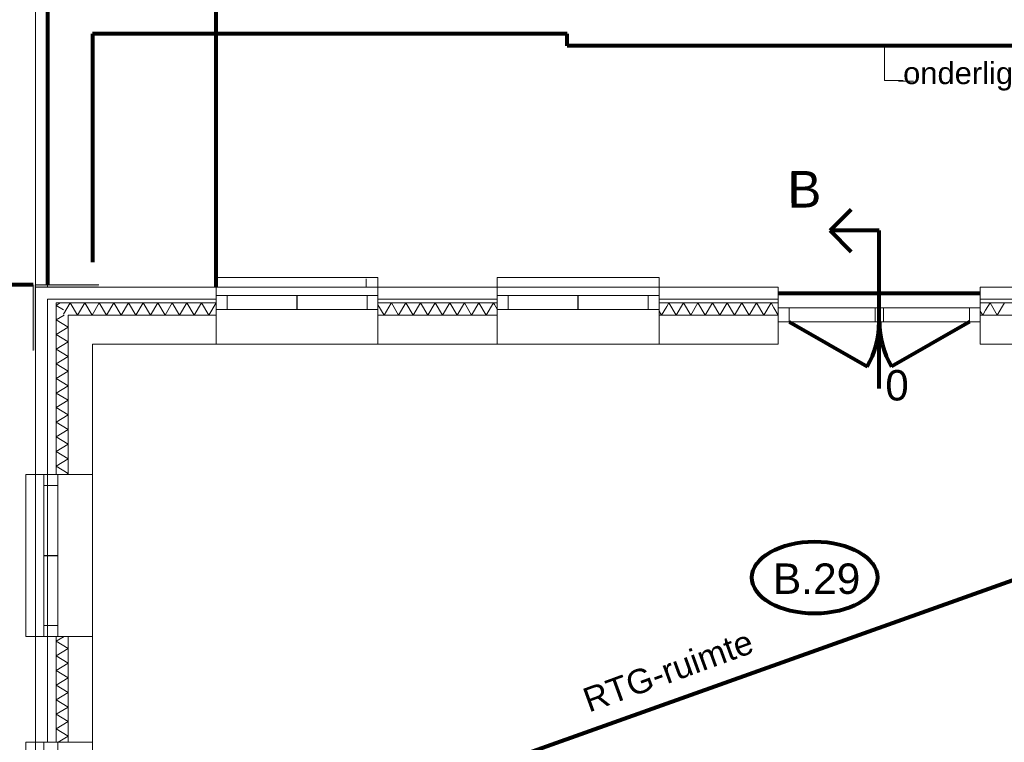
# Model space of a CAD drawing. Header units: millimetres. Extents: x -90830 to 24172, y -102460 to 73669.
# Tile 182 of 198: x 47 to 8139, y 56845 to 62782. Entities that reach past the tile are written whole.
import ezdxf

# ---------------------------------------------------------------- set-up
doc = ezdxf.new("R2010")
doc.units = ezdxf.units.MM
for name, color, linetype, lineweight in [('Algemeen', 253, 'Continuous', 9), ('Algemeen01', 253, 'Continuous', 80), ('Standard', 253, 'Continuous', 9)]:
    doc.layers.add(name, color=color, linetype=linetype, lineweight=lineweight)
doc.styles.add('ARIAL', font='arial.ttf')

msp = doc.modelspace()

# ---------------------------------------------------------------- hatches: boundary and pattern name
at = {"layer": 'Standard'}
for points in [[(156.5, 60604.8), (156.5, 60064.8), (176.5, 60064.8), (176.5, 60604.8)], [(176.5, 60584.8), (696.5, 60584.8), (696.5, 60604.8), (176.5, 60604.8)]]:
    msp.add_hatch(color=256, dxfattribs=at).paths.add_polyline_path(points)

# ---------------------------------------------------------------- linework, layer by layer
at = {"layer": 'Algemeen'}
for p, q in [((7154.9, 62282.9), (7154.9, 62567.1)), ((7307.3, 62282.9), (7154.9, 62282.9))]:
    msp.add_line(p, q, dxfattribs=at)
at = {"layer": 'Algemeen01'}
for p, q in [((1661.5, 60584.8), (1661.5, 66291.2)), ((1661.5, 60584.8), (1661.5, 63197.1)), ((276.5, 62897.1), (276.5, 60604.8)), ((276.5, 62667.1), (276.5, 60789.6)), ((4546.5, 62667.1), (646.5, 62667.1)), ((646.5, 62667.1), (646.5, 60789.6)), ((4546.5, 62567.1), (4546.5, 62667.1)), ((13616.5, 62567.1), (4546.5, 62567.1)), ((6707.6, 61048.7), (6880.3, 61221.4)), ((7110, 61048.7), (6707.6, 61048.7)), ((6707.6, 61048.7), (6880.3, 60876.1)), ((7110, 59752.1), (7110, 61048.7)), ((156.5, 60604.8), (-1723.5, 60604.8)), ((6281.5, 60534.8), (7941.5, 60534.8)), ((6371.5, 60300.8), (7011.5, 59931.3)), ((7851.5, 60300.8), (7211.5, 59931.3)), ((646.5, 55484.8), (13616.5, 60104.8))]:
    msp.add_line(p, q, dxfattribs=at)
for centre, start, end in [((6371.5, 60300.8), 330, 0), ((7851.5, 60300.8), 180, 210)]:
    msp.add_arc(centre, 739, start, end, dxfattribs=at)
msp.add_ellipse((6580.2, 58198.3), major_axis=(515.6, 0), ratio=0.573767, dxfattribs=at)
at = {"layer": 'Standard'}
for p, q in [((176.5, 68328.2), (176.5, 59044.8)), ((276.5, 60584.8), (276.5, 68313.5)), ((7268.8, 62277.8), (7393.8, 62277.8)), ((6393.8, 61277.8), (6393.8, 61527.8)), ((2991.5, 60664.8), (1661.5, 60664.8)), ((1661.5, 60664.8), (1661.5, 60514.8)), ((2991.5, 60664.8), (1661.5, 60664.8)), ((1661.5, 60664.8), (1661.5, 60514.8)), ((2893.8, 60584.8), (2893.8, 60652.8)), ((2991.5, 60514.8), (2991.5, 60664.8)), ((2991.5, 60514.8), (2991.5, 60664.8)), ((5301.5, 60664.8), (3971.5, 60664.8)), ((3971.5, 60664.8), (3971.5, 60514.8)), ((5301.5, 60664.8), (3971.5, 60664.8)), ((3971.5, 60664.8), (3971.5, 60514.8)), ((5301.5, 60514.8), (5301.5, 60664.8)), ((5301.5, 60514.8), (5301.5, 60664.8)), ((156.5, 60604.8), (156.5, 60064.8)), ((696.5, 60604.8), (176.5, 60604.8)), ((176.5, 60064.8), (176.5, 60584.8)), ((176.5, 60584.8), (696.5, 60584.8)), ((1661.5, 60584.8), (276.5, 60584.8)), ((2991.5, 60584.8), (1661.5, 60584.8)), ((2991.5, 60584.8), (1661.5, 60584.8)), ((1661.5, 60584.8), (1661.5, 60514.8)), ((1661.5, 60584.8), (1661.5, 60514.8)), ((2991.5, 60514.8), (2991.5, 60584.8)), ((2991.5, 60514.8), (2991.5, 60584.8)), ((3971.5, 60584.8), (2991.5, 60584.8)), ((5301.5, 60584.8), (3971.5, 60584.8)), ((5301.5, 60584.8), (3971.5, 60584.8)), ((3971.5, 60584.8), (3971.5, 60514.8)), ((3971.5, 60584.8), (3971.5, 60514.8)), ((5301.5, 60514.8), (5301.5, 60584.8)), ((5301.5, 60514.8), (5301.5, 60584.8)), ((6281.5, 60584.8), (5301.5, 60584.8)), ((6281.5, 60584.8), (6281.5, 60484.8)), ((7941.5, 60484.8), (7941.5, 60584.8)), ((8921.5, 60584.8), (7941.5, 60584.8)), ((276.5, 59044.8), (276.5, 60484.8)), ((276.5, 60484.8), (1661.5, 60484.8)), ((276.5, 60484.8), (276.5, 59044.8)), ((306.5, 60484.8), (276.5, 60484.8)), ((1661.5, 60484.8), (306.5, 60484.8)), ((379.9, 60454.8), (346.5, 60434.8)), ((346.5, 60454.8), (346.5, 59044.8)), ((406.5, 60454.8), (346.5, 60454.8)), ((346.5, 59044.8), (346.5, 60454.8)), ((346.5, 60454.8), (406.5, 60454.8)), ((461.5, 60454.8), (406.5, 60363.2)), ((1661.5, 60454.8), (406.5, 60454.8)), ((406.5, 60454.8), (1661.5, 60454.8)), ((521.5, 60354.8), (461.5, 60454.8)), ((581.5, 60454.8), (521.5, 60354.8)), ((641.5, 60354.8), (581.5, 60454.8)), ((701.5, 60454.8), (641.5, 60354.8)), ((761.5, 60354.8), (701.5, 60454.8)), ((821.5, 60454.8), (761.5, 60354.8)), ((881.5, 60354.8), (821.5, 60454.8)), ((941.5, 60454.8), (881.5, 60354.8)), ((1001.5, 60354.8), (941.5, 60454.8)), ((1061.5, 60454.8), (1001.5, 60354.8)), ((1121.5, 60354.8), (1061.5, 60454.8)), ((1181.5, 60454.8), (1121.5, 60354.8)), ((1241.5, 60354.8), (1181.5, 60454.8)), ((1301.5, 60454.8), (1241.5, 60354.8)), ((1361.5, 60354.8), (1301.5, 60454.8)), ((1421.5, 60454.8), (1361.5, 60354.8)), ((1481.5, 60354.8), (1421.5, 60454.8)), ((1541.5, 60454.8), (1481.5, 60354.8)), ((1601.5, 60354.8), (1541.5, 60454.8)), ((1661.5, 60454.8), (1601.5, 60354.8)), ((1661.5, 60514.8), (1751.5, 60514.8)), ((1661.5, 60400.8), (1661.5, 60514.8)), ((2991.5, 60514.8), (1661.5, 60514.8)), ((1751.5, 60514.8), (1661.5, 60514.8)), ((1661.5, 60514.8), (1661.5, 60400.8)), ((2991.5, 60514.8), (1661.5, 60514.8)), ((1661.5, 60514.8), (1661.5, 60484.8)), ((1661.5, 60514.8), (1661.5, 60484.8)), ((2991.5, 60514.8), (1661.5, 60514.8)), ((1661.5, 60514.8), (1661.5, 60484.8)), ((2991.5, 60514.8), (1661.5, 60514.8)), ((1661.5, 60514.8), (1661.5, 60484.8)), ((1661.5, 60484.8), (1661.5, 60454.8)), ((1661.5, 60484.8), (1661.5, 60454.8)), ((1661.5, 60484.8), (1661.5, 60454.8)), ((1661.5, 60484.8), (1661.5, 60454.8)), ((1661.5, 60454.8), (1661.5, 60400.8)), ((1661.5, 60454.8), (1661.5, 60400.8)), ((1661.5, 60454.8), (1661.5, 60400.8)), ((1661.5, 60454.8), (1661.5, 60400.8)), ((1751.5, 60514.8), (1751.5, 60400.8)), ((1751.5, 60400.8), (1751.5, 60514.8)), ((2326.5, 60514.8), (2324.5, 60514.8)), ((2324.5, 60514.8), (2324.5, 60400.8)), ((2326.5, 60400.8), (2326.5, 60514.8)), ((2991.5, 60514.8), (2901.5, 60514.8)), ((2901.5, 60514.8), (2901.5, 60400.8)), ((2991.5, 60514.8), (2901.5, 60514.8)), ((2901.5, 60514.8), (2901.5, 60400.8)), ((2991.5, 60400.8), (2991.5, 60514.8)), ((2991.5, 60400.8), (2991.5, 60514.8)), ((2991.5, 60484.8), (2991.5, 60514.8)), ((2991.5, 60484.8), (2991.5, 60514.8)), ((2991.5, 60484.8), (2991.5, 60514.8)), ((2991.5, 60484.8), (2991.5, 60514.8)), ((2991.5, 60454.8), (2991.5, 60484.8)), ((2991.5, 60454.8), (2991.5, 60484.8)), ((2991.5, 60484.8), (3971.5, 60484.8)), ((3971.5, 60484.8), (2991.5, 60484.8)), ((2991.5, 60454.8), (2991.5, 60484.8)), ((2991.5, 60454.8), (2991.5, 60484.8)), ((2991.5, 60400.8), (2991.5, 60454.8)), ((2991.5, 60400.8), (2991.5, 60454.8)), ((2991.5, 60400.8), (2991.5, 60454.8)), ((2991.5, 60400.8), (2991.5, 60454.8)), ((3971.5, 60454.8), (2991.5, 60454.8)), ((2991.5, 60454.8), (3971.5, 60454.8)), ((3100.7, 60453.5), (3041.5, 60354.8)), ((3101.5, 60454.8), (3100.7, 60453.5)), ((3161.5, 60354.8), (3101.5, 60454.8)), ((3221.5, 60454.8), (3161.5, 60354.8)), ((3281.5, 60354.8), (3221.5, 60454.8)), ((3341.5, 60454.8), (3281.5, 60354.8)), ((3401.5, 60354.8), (3341.5, 60454.8)), ((3461.5, 60454.8), (3401.5, 60354.8)), ((3521.5, 60354.8), (3461.5, 60454.8)), ((3581.5, 60454.8), (3521.5, 60354.8)), ((3641.5, 60354.8), (3581.5, 60454.8)), ((3701.5, 60454.8), (3641.5, 60354.8)), ((3761.5, 60354.8), (3701.5, 60454.8)), ((3821.5, 60454.8), (3761.5, 60354.8)), ((3881.5, 60354.8), (3821.5, 60454.8)), ((3941.5, 60454.8), (3881.5, 60354.8)), ((3948.5, 60443.2), (3941.5, 60454.8)), ((3971.5, 60514.8), (4061.5, 60514.8)), ((3971.5, 60400.8), (3971.5, 60514.8)), ((5301.5, 60514.8), (3971.5, 60514.8)), ((4061.5, 60514.8), (3971.5, 60514.8)), ((3971.5, 60514.8), (3971.5, 60400.8)), ((5301.5, 60514.8), (3971.5, 60514.8)), ((3971.5, 60514.8), (3971.5, 60484.8)), ((3971.5, 60514.8), (3971.5, 60484.8)), ((5301.5, 60514.8), (3971.5, 60514.8)), ((3971.5, 60514.8), (3971.5, 60484.8)), ((5301.5, 60514.8), (3971.5, 60514.8)), ((3971.5, 60514.8), (3971.5, 60484.8)), ((3971.5, 60484.8), (3971.5, 60454.8)), ((3971.5, 60484.8), (3971.5, 60454.8)), ((3971.5, 60484.8), (3971.5, 60454.8)), ((3971.5, 60484.8), (3971.5, 60454.8)), ((3971.5, 60454.8), (3971.5, 60400.8)), ((3971.5, 60454.8), (3971.5, 60400.8)), ((3971.5, 60454.8), (3971.5, 60400.8)), ((3971.5, 60454.8), (3971.5, 60400.8)), ((4061.5, 60514.8), (4061.5, 60400.8)), ((4061.5, 60400.8), (4061.5, 60514.8)), ((4636.5, 60514.8), (4634.5, 60514.8)), ((4634.5, 60514.8), (4634.5, 60400.8)), ((4636.5, 60400.8), (4636.5, 60514.8)), ((5301.5, 60514.8), (5211.5, 60514.8)), ((5211.5, 60514.8), (5211.5, 60400.8)), ((5301.5, 60514.8), (5211.5, 60514.8)), ((5211.5, 60514.8), (5211.5, 60400.8)), ((5301.5, 60400.8), (5301.5, 60514.8)), ((5301.5, 60400.8), (5301.5, 60514.8)), ((5301.5, 60484.8), (5301.5, 60514.8)), ((5301.5, 60484.8), (5301.5, 60514.8)), ((5301.5, 60484.8), (5301.5, 60514.8)), ((5301.5, 60484.8), (5301.5, 60514.8)), ((5301.5, 60454.8), (5301.5, 60484.8)), ((5301.5, 60454.8), (5301.5, 60484.8)), ((5301.5, 60484.8), (6281.5, 60484.8)), ((6281.5, 60484.8), (5301.5, 60484.8)), ((5301.5, 60454.8), (5301.5, 60484.8)), ((5301.5, 60454.8), (5301.5, 60484.8)), ((5301.5, 60400.8), (5301.5, 60454.8)), ((5301.5, 60400.8), (5301.5, 60454.8)), ((5301.5, 60400.8), (5301.5, 60454.8)), ((5301.5, 60400.8), (5301.5, 60454.8)), ((6281.5, 60454.8), (5301.5, 60454.8)), ((5301.5, 60454.8), (6281.5, 60454.8)), ((5381.5, 60454.8), (5364.3, 60426)), ((5441.5, 60354.8), (5381.5, 60454.8)), ((5501.5, 60454.8), (5441.5, 60354.8)), ((5561.5, 60354.8), (5501.5, 60454.8)), ((5621.5, 60454.8), (5561.5, 60354.8)), ((5681.5, 60354.8), (5621.5, 60454.8)), ((5741.5, 60454.8), (5681.5, 60354.8)), ((5801.5, 60354.8), (5741.5, 60454.8)), ((5861.5, 60454.8), (5801.5, 60354.8)), ((5921.5, 60354.8), (5861.5, 60454.8)), ((5981.5, 60454.8), (5921.5, 60354.8)), ((6041.5, 60354.8), (5981.5, 60454.8)), ((6101.5, 60454.8), (6041.5, 60354.8)), ((6161.5, 60354.8), (6101.5, 60454.8)), ((6221.5, 60454.8), (6161.5, 60354.8)), ((6245.2, 60415.3), (6221.5, 60454.8)), ((6281.5, 60484.8), (6281.5, 60454.8)), ((6281.5, 60454.8), (6281.5, 60414.8)), ((7941.5, 60484.8), (8921.5, 60484.8)), ((8921.5, 60484.8), (7941.5, 60484.8)), ((7941.5, 60454.8), (7941.5, 60484.8)), ((7941.5, 60414.8), (7941.5, 60454.8)), ((8921.5, 60454.8), (7941.5, 60454.8)), ((7941.5, 60454.8), (8921.5, 60454.8)), ((8021.5, 60454.8), (7985.2, 60394.2)), ((8081.5, 60354.8), (8021.5, 60454.8)), ((8141.5, 60454.8), (8081.5, 60354.8)), ((346.5, 60434.8), (406.5, 60398.8)), ((1751.5, 60400.8), (1661.5, 60400.8)), ((2991.5, 60400.8), (1661.5, 60400.8)), ((1661.5, 60400.8), (1751.5, 60400.8)), ((2991.5, 60400.8), (1661.5, 60400.8)), ((1661.5, 60400.8), (1661.5, 60354.8)), ((1661.5, 60400.8), (1661.5, 60354.8)), ((1661.5, 60400.8), (2991.5, 60400.8)), ((1661.5, 60400.8), (2991.5, 60400.8)), ((2324.5, 60400.8), (2326.5, 60400.8)), ((2901.5, 60400.8), (2991.5, 60400.8)), ((2901.5, 60400.8), (2991.5, 60400.8)), ((3041.5, 60354.8), (2991.5, 60438.2)), ((2991.5, 60354.8), (2991.5, 60400.8)), ((2991.5, 60354.8), (2991.5, 60400.8)), ((3971.5, 60404.8), (3948.5, 60443.2)), ((4061.5, 60400.8), (3971.5, 60400.8)), ((5301.5, 60400.8), (3971.5, 60400.8)), ((3971.5, 60400.8), (4061.5, 60400.8)), ((5301.5, 60400.8), (3971.5, 60400.8)), ((3971.5, 60400.8), (3971.5, 60354.8)), ((3971.5, 60400.8), (3971.5, 60354.8)), ((3971.5, 60400.8), (5301.5, 60400.8)), ((3971.5, 60400.8), (5301.5, 60400.8)), ((4634.5, 60400.8), (4636.5, 60400.8)), ((5211.5, 60400.8), (5301.5, 60400.8)), ((5211.5, 60400.8), (5301.5, 60400.8)), ((5301.5, 60354.8), (5301.5, 60400.8)), ((5301.5, 60354.8), (5301.5, 60400.8)), ((5321.5, 60354.8), (5301.5, 60388.2)), ((5364.3, 60426), (5321.5, 60354.8)), ((6281.5, 60354.8), (6245.2, 60415.3)), ((6371.5, 60414.8), (6281.5, 60414.8)), ((6281.5, 60414.8), (6281.5, 60300.8)), ((7941.5, 60414.8), (6281.5, 60414.8)), ((6281.5, 60414.8), (6281.5, 60354.8)), ((7941.5, 60414.8), (6281.5, 60414.8)), ((6281.5, 60414.8), (6281.5, 60354.8)), ((6371.5, 60300.8), (6371.5, 60414.8)), ((7145, 60414.8), (7078, 60414.8)), ((7078, 60414.8), (7078, 60300.8)), ((7112.5, 60414.8), (7110.5, 60414.8)), ((7110.5, 60414.8), (7110.5, 60300.8)), ((7112.5, 60300.8), (7112.5, 60414.8)), ((7145, 60300.8), (7145, 60414.8)), ((7941.5, 60414.8), (7851.5, 60414.8)), ((7851.5, 60414.8), (7851.5, 60300.8)), ((7941.5, 60300.8), (7941.5, 60414.8)), ((7941.5, 60354.8), (7941.5, 60414.8)), ((7941.5, 60354.8), (7941.5, 60414.8)), ((7961.5, 60354.8), (7941.5, 60388.2)), ((7985.2, 60394.2), (7961.5, 60354.8)), ((413.2, 60354.8), (346.5, 60314.8)), ((346.5, 60314.8), (446.5, 60254.8)), ((446.5, 59044.8), (446.5, 60354.8)), ((446.5, 60354.8), (606.5, 60354.8)), ((446.5, 60354.8), (446.5, 59044.8)), ((606.5, 60354.8), (446.5, 60354.8)), ((606.5, 60354.8), (1661.5, 60354.8)), ((1661.5, 60354.8), (606.5, 60354.8)), ((1661.5, 60354.8), (1661.5, 60114.8)), ((1661.5, 60354.8), (1661.5, 60114.8)), ((2991.5, 60354.8), (3971.5, 60354.8)), ((3971.5, 60354.8), (2991.5, 60354.8)), ((2991.5, 60114.8), (2991.5, 60354.8)), ((2991.5, 60114.8), (2991.5, 60354.8)), ((3971.5, 60354.8), (3971.5, 60114.8)), ((3971.5, 60354.8), (3971.5, 60114.8)), ((5301.5, 60354.8), (6281.5, 60354.8)), ((6281.5, 60354.8), (5301.5, 60354.8)), ((5301.5, 60114.8), (5301.5, 60354.8)), ((5301.5, 60114.8), (5301.5, 60354.8)), ((6281.5, 60354.8), (6281.5, 60300.8)), ((6281.5, 60354.8), (6281.5, 60300.8)), ((6281.5, 60300.8), (6371.5, 60300.8)), ((7941.5, 60300.8), (6281.5, 60300.8)), ((6281.5, 60300.8), (7941.5, 60300.8)), ((6281.5, 60300.8), (6281.5, 60114.8)), ((7078, 60300.8), (7145, 60300.8)), ((7110.5, 60300.8), (7112.5, 60300.8)), ((7851.5, 60300.8), (7941.5, 60300.8)), ((7941.5, 60300.8), (7941.5, 60354.8)), ((7941.5, 60354.8), (8921.5, 60354.8)), ((8921.5, 60354.8), (7941.5, 60354.8)), ((7941.5, 60300.8), (7941.5, 60354.8)), ((7941.5, 60114.8), (7941.5, 60300.8)), ((446.5, 60254.8), (346.5, 60194.8)), ((346.5, 60194.8), (446.5, 60134.8)), ((446.5, 60134.8), (346.5, 60074.8)), ((346.5, 60074.8), (446.5, 60014.8)), ((646.5, 59044.8), (646.5, 60114.8)), ((646.5, 60114.8), (1661.5, 60114.8)), ((1661.5, 60114.8), (2991.5, 60114.8)), ((1661.5, 60114.8), (2991.5, 60114.8)), ((2991.5, 60114.8), (3971.5, 60114.8)), ((3971.5, 60114.8), (5301.5, 60114.8)), ((3971.5, 60114.8), (5301.5, 60114.8)), ((5301.5, 60114.8), (6281.5, 60114.8)), ((7941.5, 60114.8), (8921.5, 60114.8)), ((446.5, 60014.8), (346.5, 59954.8)), ((346.5, 59954.8), (446.5, 59894.8)), ((446.5, 59894.8), (346.5, 59834.8)), ((346.5, 59834.8), (446.5, 59774.8)), ((446.5, 59774.8), (346.5, 59714.8)), ((346.5, 59714.8), (446.5, 59654.8)), ((446.5, 59654.8), (346.5, 59594.8)), ((346.5, 59594.8), (446.5, 59534.8)), ((446.5, 59534.8), (346.5, 59474.8)), ((346.5, 59474.8), (446.5, 59414.8)), ((446.5, 59414.8), (346.5, 59354.8)), ((346.5, 59354.8), (446.5, 59294.8)), ((446.5, 59294.8), (346.5, 59234.8)), ((346.5, 59234.8), (446.5, 59174.8)), ((446.5, 59174.8), (346.5, 59114.8)), ((346.5, 59114.8), (446.5, 59054.8)), ((96.5, 59044.8), (96.5, 57714.8)), ((246.5, 59044.8), (96.5, 59044.8)), ((176.5, 59044.8), (176.5, 57714.8)), ((246.5, 59044.8), (176.5, 59044.8)), ((276.5, 59044.8), (176.5, 59044.8)), ((176.5, 59044.8), (176.5, 57714.8)), ((246.5, 59044.8), (176.5, 59044.8)), ((246.5, 59044.8), (246.5, 58954.8)), ((360.5, 59044.8), (246.5, 59044.8)), ((246.5, 59044.8), (246.5, 57714.8)), ((276.5, 59044.8), (246.5, 59044.8)), ((246.5, 59044.8), (246.5, 57714.8)), ((276.5, 59044.8), (246.5, 59044.8)), ((276.5, 59044.8), (246.5, 59044.8)), ((276.5, 59044.8), (276.5, 59044.8)), ((346.5, 59044.8), (276.5, 59044.8)), ((276.5, 59044.8), (276.5, 59044.8)), ((276.5, 57714.8), (276.5, 59044.8)), ((346.5, 59044.8), (276.5, 59044.8)), ((360.5, 59044.8), (346.5, 59044.8)), ((360.5, 59044.8), (346.5, 59044.8)), ((360.5, 58954.8), (360.5, 59044.8)), ((360.5, 59044.8), (360.5, 57714.8)), ((446.5, 59044.8), (360.5, 59044.8)), ((360.5, 57714.8), (360.5, 59044.8)), ((446.5, 59054.8), (429.9, 59044.8)), ((646.5, 59044.8), (446.5, 59044.8)), ((646.5, 57714.8), (646.5, 59044.8)), ((246.5, 58954.8), (360.5, 58954.8)), ((246.5, 58379.8), (246.5, 58377.8)), ((360.5, 58379.8), (246.5, 58379.8)), ((246.5, 58377.8), (360.5, 58377.8)), ((360.5, 58377.8), (360.5, 58379.8)), ((246.5, 57714.8), (246.5, 57804.8)), ((246.5, 57804.8), (360.5, 57804.8)), ((360.5, 57804.8), (360.5, 57714.8)), ((96.5, 57714.8), (246.5, 57714.8)), ((176.5, 57714.8), (246.5, 57714.8)), ((176.5, 57714.8), (276.5, 57714.8)), ((176.5, 57714.8), (246.5, 57714.8)), ((176.5, 57714.8), (176.5, 54486.2)), ((360.5, 57714.8), (246.5, 57714.8)), ((246.5, 57714.8), (276.5, 57714.8)), ((246.5, 57714.8), (276.5, 57714.8)), ((246.5, 57714.8), (276.5, 57714.8)), ((276.5, 57714.8), (276.5, 57714.8)), ((276.5, 57714.8), (276.5, 57714.8)), ((276.5, 57714.8), (346.5, 57714.8)), ((276.5, 56844.8), (276.5, 57714.8)), ((276.5, 57714.8), (276.5, 56844.8)), ((276.5, 57714.8), (346.5, 57714.8)), ((413.2, 57714.8), (346.5, 57674.8)), ((346.5, 57714.8), (360.5, 57714.8)), ((346.5, 57714.8), (360.5, 57714.8)), ((346.5, 57714.8), (346.5, 56844.8)), ((346.5, 56844.8), (346.5, 57714.8)), ((360.5, 57714.8), (446.5, 57714.8)), ((446.5, 56844.8), (446.5, 57714.8)), ((446.5, 57714.8), (446.5, 56844.8)), ((446.5, 57714.8), (646.5, 57714.8)), ((646.5, 56844.8), (646.5, 57714.8)), ((346.5, 57674.8), (446.5, 57614.8)), ((446.5, 57614.8), (346.5, 57554.8)), ((346.5, 57554.8), (446.5, 57494.8)), ((446.5, 57494.8), (346.5, 57434.8)), ((346.5, 57434.8), (446.5, 57374.8)), ((446.5, 57374.8), (346.5, 57314.8)), ((346.5, 57314.8), (446.5, 57254.8)), ((446.5, 57254.8), (346.5, 57194.8)), ((346.5, 57194.8), (446.5, 57134.8)), ((446.5, 57134.8), (346.5, 57074.8)), ((346.5, 57074.8), (446.5, 57014.8)), ((446.5, 57014.8), (346.5, 56954.8)), ((346.5, 56954.8), (446.5, 56894.8)), ((446.5, 56894.8), (363.2, 56844.8)), ((96.5, 56844.8), (96.5, 55514.8)), ((246.5, 56844.8), (96.5, 56844.8)), ((176.5, 56844.8), (176.5, 55514.8)), ((246.5, 56844.8), (176.5, 56844.8)), ((246.5, 56844.8), (246.5, 56754.8)), ((360.5, 56844.8), (246.5, 56844.8)), ((246.5, 56844.8), (246.5, 55514.8)), ((276.5, 56844.8), (246.5, 56844.8)), ((246.5, 56844.8), (246.5, 55514.8)), ((276.5, 56844.8), (246.5, 56844.8)), ((276.5, 56844.8), (276.5, 56844.8)), ((346.5, 56844.8), (276.5, 56844.8)), ((346.5, 56844.8), (276.5, 56844.8)), ((360.5, 56844.8), (346.5, 56844.8)), ((360.5, 56844.8), (346.5, 56844.8)), ((360.5, 56754.8), (360.5, 56844.8)), ((360.5, 56844.8), (360.5, 55514.8)), ((446.5, 56844.8), (360.5, 56844.8)), ((360.5, 55514.8), (360.5, 56844.8)), ((646.5, 56844.8), (446.5, 56844.8)), ((646.5, 55514.8), (646.5, 56844.8))]:
    msp.add_line(p, q, dxfattribs=at)

# ---------------------------------------------------------------- texts
at = {"layer": 'Algemeen', "attachment_point": 7, "style": 'ARIAL'}
for s, insert, char_height, width in [('\\W1.01;onderliggende\\~kelderwand', (7307.3, 62198.9), 180, 3063.723), ('\\W0.99;B', (6358.4, 61238.8), 300, 427.992), ('\\W0.99;0', (7161.3, 59649.8), 250, 319.622), ('\\W1.00;B.29', (6237.1, 58060.6), 250, 845.718)]:
    msp.add_mtext(s, dxfattribs=dict(at, insert=insert, char_height=char_height, width=width))
at = {"layer": 'Algemeen', "insert": (4725.8, 57085.7), "char_height": 200, "width": 1563.493, "attachment_point": 7, "rotation": 20.03656, "style": 'ARIAL'}
msp.add_mtext('\\W1.00;RTG-ruimte', dxfattribs=at)

doc.saveas('drawing.dxf')
